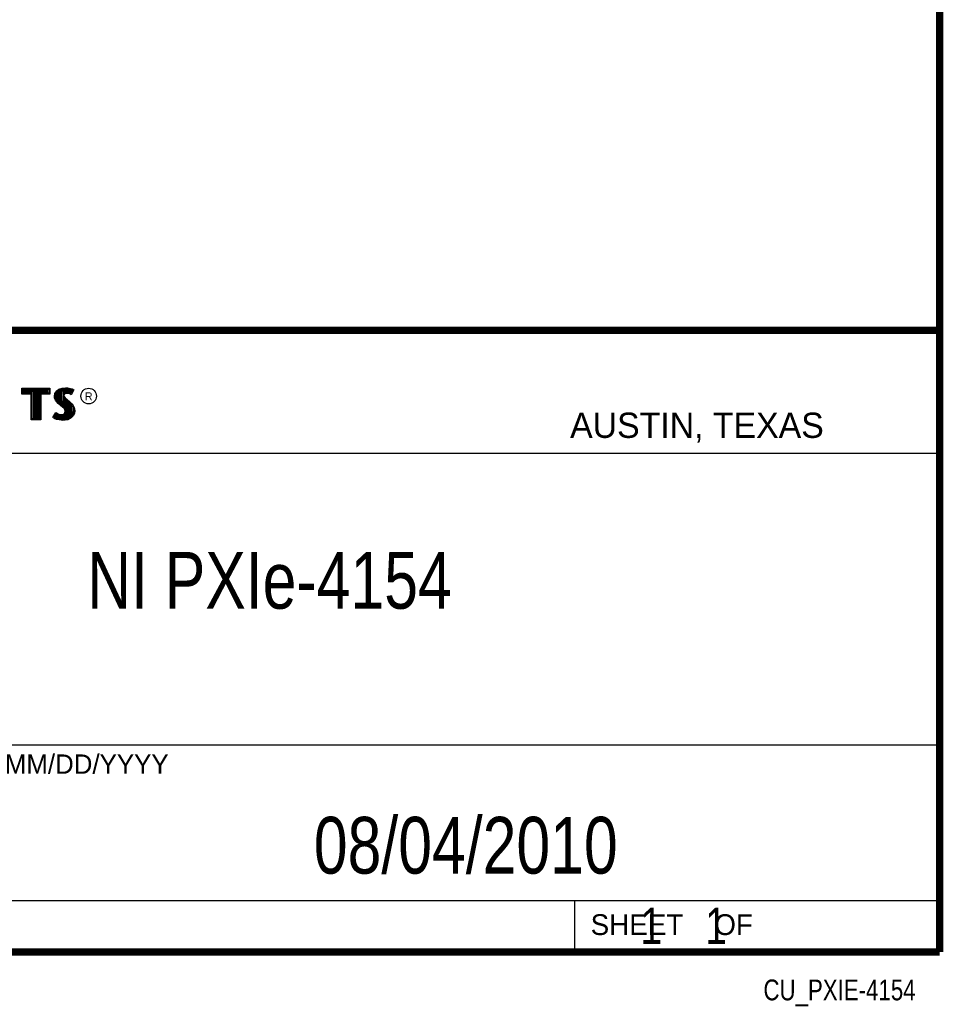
# Model space of a CAD drawing. Header units: inches. Extents: x 0.2 to 16.8, y 0.1 to 10.8.
# Tile 9 of 10: x 14.2 to 16.8, y 0.1 to 2.8. Entities that reach past the tile are written whole.
import ezdxf
from ezdxf.enums import TextEntityAlignment as Align

# ---------------------------------------------------------------- set-up
doc = ezdxf.new("R2010")
doc.units = ezdxf.units.IN
doc.header["$LTSCALE"] = 0.935
doc.header["$MEASUREMENT"] = 0
doc.layers.get('0').update_dxf_attribs({"linetype": 'CONTINUOUS'})
doc.styles.get("Standard").update_dxf_attribs({"font": 'txt', "width": 0.8})

msp = doc.modelspace()

# ---------------------------------------------------------------- linework, layer by layer
at = {"color": 2, "linetype": 'CONTINUOUS'}
for p, q in [((13.0652, 1.9695), (16.745, 1.9695)), ((16.745, 1.9695), (16.745, 0.2605)), ((14.2237, 1.8113), (14.3005, 1.8113)), ((14.2237, 1.795), (14.2237, 1.8113)), ((14.2488, 1.795), (14.2237, 1.795)), ((14.2262, 1.8087), (14.2979, 1.8087)), ((14.2262, 1.7975), (14.2262, 1.8087)), ((14.2514, 1.7975), (14.2262, 1.7975)), ((14.2282, 1.7975), (14.2282, 1.8087)), ((14.2317, 1.7975), (14.2317, 1.8087)), ((14.2351, 1.7975), (14.2351, 1.8087)), ((14.2386, 1.7975), (14.2386, 1.8087)), ((14.2421, 1.7975), (14.2421, 1.8087)), ((14.2456, 1.7975), (14.2456, 1.8087)), ((14.2488, 1.724), (14.2488, 1.795)), ((14.249, 1.7975), (14.249, 1.8087)), ((14.2514, 1.7975), (14.2525, 1.8087)), ((14.2514, 1.7266), (14.2514, 1.7975)), ((14.256, 1.7266), (14.256, 1.8087)), ((14.2595, 1.7266), (14.2595, 1.8087)), ((14.2629, 1.7266), (14.2629, 1.8087)), ((14.2664, 1.7266), (14.2664, 1.8087)), ((14.2699, 1.7266), (14.2699, 1.8087)), ((14.2727, 1.7975), (14.2734, 1.8087)), ((14.2979, 1.7975), (14.2727, 1.7975)), ((14.2727, 1.7975), (14.2727, 1.7266)), ((14.3005, 1.795), (14.2753, 1.795)), ((14.2753, 1.795), (14.2753, 1.724)), ((14.2768, 1.7975), (14.2768, 1.8087)), ((14.2803, 1.7975), (14.2803, 1.8087)), ((14.2838, 1.7975), (14.2838, 1.8087)), ((14.2873, 1.7975), (14.2873, 1.8087)), ((14.2907, 1.7975), (14.2907, 1.8087)), ((14.2942, 1.7975), (14.2942, 1.8087)), ((14.2979, 1.8087), (14.2979, 1.7975)), ((14.3005, 1.8113), (14.3005, 1.795)), ((14.3132, 1.7895), (14.3147, 1.797)), ((14.3147, 1.797), (14.3194, 1.8038)), ((14.3158, 1.7893), (14.3171, 1.796)), ((14.3171, 1.796), (14.3212, 1.8021)), ((14.3186, 1.7785), (14.3186, 1.7981)), ((14.3194, 1.8038), (14.3255, 1.8083)), ((14.3212, 1.8021), (14.3268, 1.8061)), ((14.322, 1.7748), (14.322, 1.8026)), ((14.3255, 1.8083), (14.3342, 1.8118)), ((14.3255, 1.7713), (14.3255, 1.8052)), ((14.3268, 1.8061), (14.3349, 1.8093)), ((14.329, 1.7684), (14.329, 1.807)), ((14.3325, 1.7655), (14.3325, 1.8084)), ((14.3342, 1.8118), (14.3438, 1.8128)), ((14.3349, 1.8093), (14.3439, 1.8103)), ((14.337, 1.7936), (14.3359, 1.8094)), ((14.3359, 1.7626), (14.3368, 1.7911)), ((14.337, 1.7936), (14.3368, 1.7911)), ((14.3368, 1.7911), (14.3376, 1.7874)), ((14.3387, 1.7962), (14.337, 1.7936)), ((14.3411, 1.7979), (14.3387, 1.7962)), ((14.3395, 1.7928), (14.3393, 1.7913)), ((14.3393, 1.7913), (14.3399, 1.7886)), ((14.3394, 1.7967), (14.3394, 1.8098)), ((14.3405, 1.7944), (14.3395, 1.7928)), ((14.3422, 1.7956), (14.3405, 1.7944)), ((14.3442, 1.7988), (14.3411, 1.7979)), ((14.3447, 1.7964), (14.3422, 1.7956)), ((14.3429, 1.7984), (14.3429, 1.8102)), ((14.3438, 1.8128), (14.3503, 1.8124)), ((14.3439, 1.8103), (14.3499, 1.8099)), ((14.3474, 1.7992), (14.3442, 1.7988)), ((14.3474, 1.7967), (14.3447, 1.7964)), ((14.3464, 1.7991), (14.3464, 1.8101)), ((14.3506, 1.799), (14.3474, 1.7992)), ((14.3503, 1.7965), (14.3474, 1.7967)), ((14.3498, 1.7991), (14.3498, 1.8099)), ((14.3499, 1.8099), (14.3567, 1.8085)), ((14.3503, 1.8124), (14.3573, 1.8109)), ((14.3548, 1.7956), (14.3503, 1.7965)), ((14.3554, 1.7981), (14.3506, 1.799)), ((14.3533, 1.7985), (14.3533, 1.8092)), ((14.3572, 1.7949), (14.3548, 1.7956)), ((14.3583, 1.7972), (14.3554, 1.7981)), ((14.3567, 1.8085), (14.3607, 1.807)), ((14.3568, 1.7976), (14.3568, 1.8084)), ((14.3596, 1.7934), (14.3572, 1.7949)), ((14.3573, 1.8109), (14.3617, 1.8094)), ((14.3586, 1.797), (14.3583, 1.7972)), ((14.3631, 1.806), (14.3586, 1.797)), ((14.3665, 1.8071), (14.3596, 1.7934)), ((14.3603, 1.8003), (14.3603, 1.8072)), ((14.3607, 1.807), (14.3631, 1.806)), ((14.3617, 1.8094), (14.3665, 1.8071)), ((14.3138, 1.7838), (14.3132, 1.7895)), ((14.3158, 1.7787), (14.3138, 1.7838)), ((14.3163, 1.7844), (14.3158, 1.7893)), ((14.3185, 1.7748), (14.3158, 1.7787)), ((14.318, 1.7798), (14.3163, 1.7844)), ((14.3204, 1.7764), (14.318, 1.7798)), ((14.3237, 1.7695), (14.3185, 1.7748)), ((14.3255, 1.7714), (14.3204, 1.7764)), ((14.3357, 1.7595), (14.3237, 1.7695)), ((14.3375, 1.7613), (14.3255, 1.7714)), ((14.3376, 1.7874), (14.3413, 1.7829)), ((14.3394, 1.7594), (14.3394, 1.7852)), ((14.3399, 1.7886), (14.3431, 1.7847)), ((14.3413, 1.7829), (14.3529, 1.7732)), ((14.3429, 1.7552), (14.3429, 1.7815)), ((14.3431, 1.7847), (14.3546, 1.7751)), ((14.3464, 1.7266), (14.3464, 1.7787)), ((14.3498, 1.7271), (14.3498, 1.7758)), ((14.3529, 1.7732), (14.356, 1.7701)), ((14.3533, 1.7293), (14.3533, 1.7728)), ((14.3546, 1.7751), (14.3578, 1.7719)), ((14.356, 1.7701), (14.359, 1.767)), ((14.3568, 1.7306), (14.3568, 1.7693)), ((14.3578, 1.7719), (14.3609, 1.7686)), ((14.359, 1.767), (14.3624, 1.7626)), ((14.3603, 1.7344), (14.3603, 1.7654)), ((14.3609, 1.7686), (14.3645, 1.764)), ((14.3645, 1.764), (14.3672, 1.7586)), ((14.3092, 1.7305), (14.317, 1.7449)), ((14.3125, 1.7314), (14.3178, 1.7412)), ((14.3151, 1.7296), (14.3151, 1.7361)), ((14.317, 1.7449), (14.3203, 1.7425)), ((14.3178, 1.7412), (14.319, 1.7404)), ((14.3186, 1.728), (14.319, 1.7404)), ((14.319, 1.7404), (14.3226, 1.7385)), ((14.3203, 1.7425), (14.3236, 1.7409)), ((14.322, 1.7272), (14.322, 1.7387)), ((14.3226, 1.7385), (14.3274, 1.7369)), ((14.3236, 1.7409), (14.3279, 1.7394)), ((14.3255, 1.7264), (14.3255, 1.7376)), ((14.3274, 1.7369), (14.3318, 1.7364)), ((14.3279, 1.7394), (14.3318, 1.7389)), ((14.329, 1.7259), (14.329, 1.7367)), ((14.3318, 1.7389), (14.3354, 1.7392)), ((14.3318, 1.7364), (14.336, 1.7367)), ((14.3325, 1.7254), (14.3325, 1.7363)), ((14.3354, 1.7392), (14.3381, 1.7403)), ((14.3396, 1.7556), (14.3357, 1.7595)), ((14.3359, 1.7252), (14.3359, 1.7367)), ((14.336, 1.7367), (14.3393, 1.738)), ((14.3416, 1.7572), (14.3375, 1.7613)), ((14.3381, 1.7403), (14.3407, 1.7421)), ((14.3393, 1.738), (14.3426, 1.7403)), ((14.3394, 1.7257), (14.3394, 1.7381)), ((14.3419, 1.752), (14.3396, 1.7556)), ((14.3407, 1.7421), (14.3422, 1.7445)), ((14.3442, 1.753), (14.3416, 1.7572)), ((14.3429, 1.7482), (14.3419, 1.752)), ((14.3422, 1.7445), (14.3429, 1.7482)), ((14.3426, 1.7403), (14.3446, 1.7435)), ((14.3429, 1.7262), (14.3429, 1.7405)), ((14.3455, 1.7483), (14.3442, 1.753)), ((14.3446, 1.7435), (14.3455, 1.7483)), ((14.3631, 1.7376), (14.358, 1.7319)), ((14.3653, 1.7362), (14.3596, 1.7299)), ((14.3624, 1.7626), (14.3649, 1.7576)), ((14.3657, 1.7434), (14.3631, 1.7376)), ((14.3637, 1.7383), (14.3649, 1.7576)), ((14.3649, 1.7576), (14.3661, 1.7537)), ((14.3681, 1.7427), (14.3653, 1.7362)), ((14.3665, 1.7485), (14.3657, 1.7434)), ((14.3661, 1.7537), (14.3665, 1.7485)), ((14.3672, 1.7586), (14.3686, 1.7542)), ((14.369, 1.7484), (14.3681, 1.7427)), ((14.3686, 1.7542), (14.369, 1.7484)), ((14.2753, 1.724), (14.2488, 1.724)), ((14.2727, 1.7266), (14.2514, 1.7266)), ((14.3141, 1.7272), (14.3092, 1.7305)), ((14.3153, 1.7295), (14.3125, 1.7314)), ((14.3189, 1.7253), (14.3141, 1.7272)), ((14.3197, 1.7277), (14.3153, 1.7295)), ((14.326, 1.7238), (14.3189, 1.7253)), ((14.3264, 1.7263), (14.3197, 1.7277)), ((14.332, 1.7229), (14.326, 1.7238)), ((14.3322, 1.7254), (14.3264, 1.7263)), ((14.3363, 1.7227), (14.332, 1.7229)), ((14.3362, 1.7253), (14.3322, 1.7254)), ((14.3492, 1.727), (14.3362, 1.7253)), ((14.35, 1.7245), (14.3363, 1.7227)), ((14.358, 1.7319), (14.3492, 1.727)), ((14.3596, 1.7299), (14.35, 1.7245)), ((13.0653, 1.6329), (16.75, 1.6329)), ((13.0652, 0.8295), (16.745, 0.8295)), ((13.0652, 0.4005), (16.745, 0.4005)), ((15.745, 0.4005), (15.745, 0.2605)), ((13.0652, 0.2605), (16.745, 0.2605)), ((15.7462, 0.2607), (16.7462, 0.2607)), ((15.7462, 0.2607), (15.7462, 0.2602)), ((15.7462, 0.2602), (16.7462, 0.2602)), ((16.7462, 0.2607), (16.7462, 0.2602))]:
    msp.add_line(p, q, dxfattribs=at)
at = {"color": 7, "linetype": 'CONTINUOUS', "const_width": 0.02}
for points in [[(16.75, 0.2586), (16.75, 10.7586)], [(11.4718, 1.9702), (16.75, 1.9707)], [(0.25, 0.2586), (16.75, 0.2586)]]:
    msp.add_lwpolyline(points, dxfattribs=at)
at = {"color": 2, "linetype": 'CONTINUOUS'}
msp.add_circle((14.4074, 1.7896), 0.0215, dxfattribs=at)

# ---------------------------------------------------------------- texts
for s, height, p in [('R', 0.0217, (14.3971, 1.7782)), ('AUSTIN, TEXAS', 0.069617, (15.7327, 1.6745)), ('MM/DD/YYYY', 0.05325, (14.1765, 0.7494)), ('SHEET    OF', 0.057262, (15.7892, 0.3052))]:
    msp.add_text(s, height=height, dxfattribs=at).set_placement(p)
at = {"color": 2, "linetype": 'CONTINUOUS', "width": 0.8}
msp.add_text('CU_PXIE-4154', height=0.057262, dxfattribs=at).set_placement((16.6837, 0.1254), align=Align.RIGHT)
at = {"color": 7, "linetype": 'CONTINUOUS'}
for s, insert, char_height, width, attachment_point in [('NI PXIe-4154\\P ', (14.9051, 1.3603), 0.15625, 1.5, 2), ('08/04/2010 ', (15.4455, 0.6307), 0.15625, 1.375, 2), ('    1    1', (15.8075, 0.3805), 0.1, 0.8, 1)]:
    msp.add_mtext(s, dxfattribs=dict(at, insert=insert, char_height=char_height, width=width, attachment_point=attachment_point))

doc.saveas('drawing.dxf')
